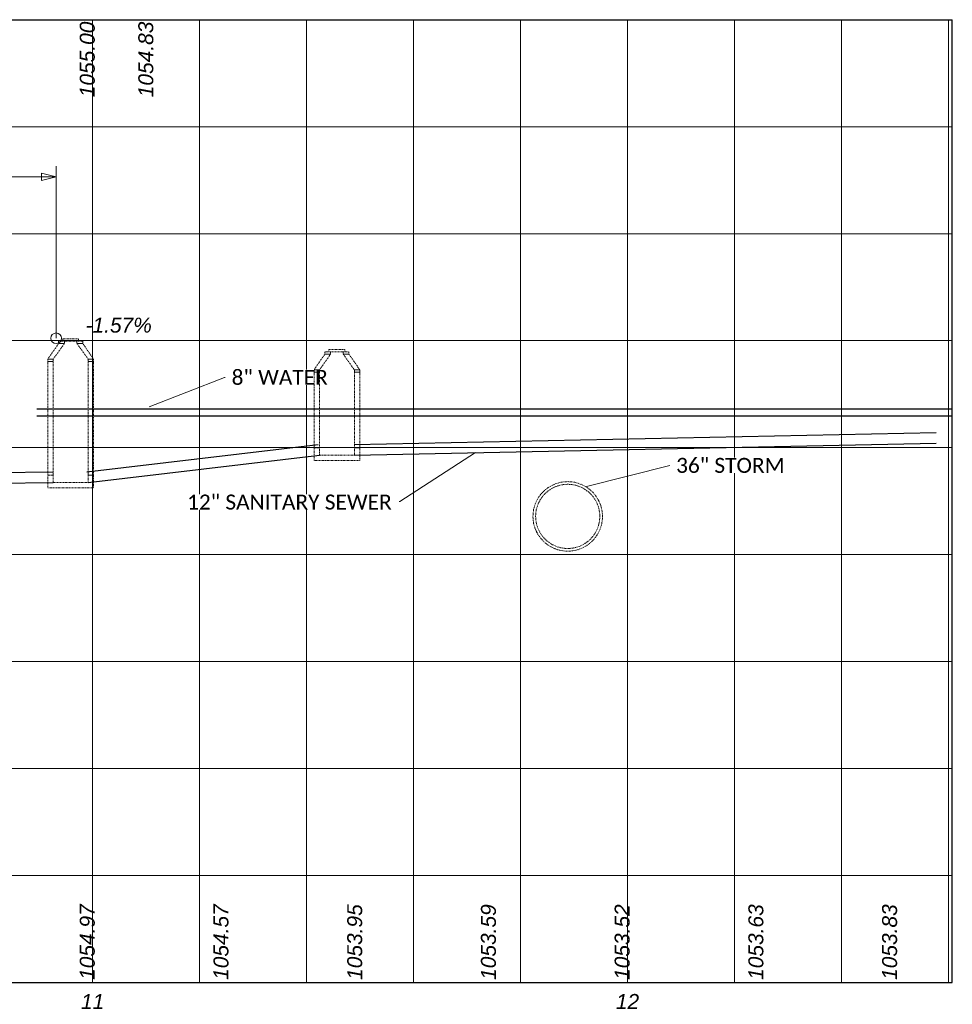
# Model space of a CAD drawing. Extents: x -10 to 913, y 929 to 1293.
# Tile 2 of 7: x 326 to 500, y 1021 to 1205. Entities that reach past the tile are written whole.
import ezdxf

# ---------------------------------------------------------------- set-up
doc = ezdxf.new("R2010")
doc.units = 0
doc.header["$MEASUREMENT"] = 0
for name, pattern in [('DGN Style 2', [0.271631, 0.162979, -0.108652]), ('sanex', [0]), ('waterex', [0])]:
    doc.linetypes.add(name, pattern=pattern)
for name, color, linetype, lineweight in [('BR_P_Gen_Text', 7, 'Continuous', 13), ('DR_P_Storm_Sewer', 151, 'Continuous', 13), ('PF_P_Sta_Elev_Text', 7, 'Continuous', 13), ('PF_P_Text', 7, 'Continuous', 13), ('PF_X_Text_Strip_Grade', 7, 'Continuous', 0), ('SH_Major_Grid_Line', 254, 'Continuous', 13)]:
    doc.layers.add(name, color=color, linetype=linetype, lineweight=lineweight)
doc.styles.add('Label - CenterBottom', font='ariali.ttf', dxfattribs={"height": 0.14})
doc.styles.add('Label - CenterCenter', font='ariali.ttf', dxfattribs={"height": 0.14})
doc.styles.add('Label - LeftBottom', font='ariali.ttf', dxfattribs={"height": 0.14})
doc.styles.add('P_Slanted-Normal LS 0.50 Masked_0', font='calibrii.ttf')
doc.styles.add('X_Straight-Normal LS 0.50 Masked', font='calibril.ttf', dxfattribs={"height": 0.14})
doc.dimstyles.new('P_Dec-1  Masked  Slanted', dxfattribs={"dimtxt": 0.14, "dimasz": 0.14, "dimexe": 0.07, "dimexo": 0.07, "dimgap": 0.07, "dimtad": 1, "dimdec": 1, "dimzin": 3, "dimdsep": 46, "dimtxsty": 'P_Slanted-Normal LS 0.50 Masked_0', "dimcen": 0, "dimclrd": 7, "dimclre": 7, "dimadec": 1, "dimazin": 2, "dimtfac": 1, "dimtdec": 0, "dimtofl": 0, "dimtmove": 1, "dimatfit": 1, "dimfxl": 1, "dimtolj": 1, "dimtzin": 3, "dimlwd": 0, "dimlwe": 0, "dimarcsym": 0})

# ---------------------------------------------------------------- blocks, each defined once
blk = doc.blocks.new('DrawTextAnnotation_42')
at = {"layer": 'PF_P_Sta_Elev_Text', "insert": (0, -0.2467), "char_height": 0.14, "attachment_point": 8, "line_spacing_factor": 0.9, "style": 'Label - CenterBottom'}
blk.add_mtext('11', dxfattribs=at)
blk = doc.blocks.new('DrawTextAnnotation_43')
at = {"layer": 'PF_P_Sta_Elev_Text', "insert": (0, -0.2467), "char_height": 0.14, "attachment_point": 8, "line_spacing_factor": 0.9, "style": 'Label - CenterBottom'}
blk.add_mtext('12', dxfattribs=at)
blk = doc.blocks.new('DrawDimensionAnnotation_1')
at = {"layer": 'PF_P_Text', "color": 7, "linetype": 'Continuous', "lineweight": 0}
blk.add_line((0.005, 0), (-0.005, 0), dxfattribs=at)
at = {"layer": 'PF_P_Text', "color": 7, "linetype": 'Continuous', "lineweight": 0, "flags": 128}
blk.add_lwpolyline([(0, 0), (0.0334, -0.1359), (-0.0345, -0.1357)], close=True, dxfattribs=at)
blk = doc.blocks.new('DrawLeaderAnnotation_1')
at = {"layer": 'PF_P_Text', "color": 7, "linetype": 'Continuous', "lineweight": 0}
blk.add_line((0, 0), (-1.6092, 0.006), dxfattribs=at)
blk.add_arc((0, 0), 0.05, 0, 359.99999, dxfattribs=at)
blk = doc.blocks.new('DrawTextAnnotation_80')
at = {"layer": 'PF_X_Text_Strip_Grade', "insert": (0.025, -0.0217), "char_height": 0.14, "attachment_point": 7, "line_spacing_factor": 0.9, "style": 'Label - LeftBottom'}
blk.add_mtext('1054.97', dxfattribs=at)
blk = doc.blocks.new('DrawTextAnnotation_81')
at = {"layer": 'PF_X_Text_Strip_Grade', "insert": (0.025, -0.0218), "char_height": 0.14, "attachment_point": 7, "line_spacing_factor": 0.9, "style": 'Label - LeftBottom'}
blk.add_mtext('1054.57', dxfattribs=at)
blk = doc.blocks.new('DrawTextAnnotation_82')
at = {"layer": 'PF_X_Text_Strip_Grade', "insert": (0.025, -0.0217), "char_height": 0.14, "attachment_point": 7, "line_spacing_factor": 0.9, "style": 'Label - LeftBottom'}
blk.add_mtext('1053.95', dxfattribs=at)
blk = doc.blocks.new('DrawTextAnnotation_83')
at = {"layer": 'PF_X_Text_Strip_Grade', "insert": (0.025, -0.0217), "char_height": 0.14, "attachment_point": 7, "line_spacing_factor": 0.9, "style": 'Label - LeftBottom'}
blk.add_mtext('1053.59', dxfattribs=at)
blk = doc.blocks.new('DrawTextAnnotation_84')
at = {"layer": 'PF_X_Text_Strip_Grade', "insert": (0.025, -0.0217), "char_height": 0.14, "attachment_point": 7, "line_spacing_factor": 0.9, "style": 'Label - LeftBottom'}
blk.add_mtext('1053.52', dxfattribs=at)
blk = doc.blocks.new('DrawTextAnnotation_85')
at = {"layer": 'PF_X_Text_Strip_Grade', "insert": (0.025, -0.0217), "char_height": 0.14, "attachment_point": 7, "line_spacing_factor": 0.9, "style": 'Label - LeftBottom'}
blk.add_mtext('1053.63', dxfattribs=at)
blk = doc.blocks.new('DrawTextAnnotation_86')
at = {"layer": 'PF_X_Text_Strip_Grade', "insert": (0.025, -0.0217), "char_height": 0.14, "attachment_point": 7, "line_spacing_factor": 0.9, "style": 'Label - LeftBottom'}
blk.add_mtext('1053.83', dxfattribs=at)
blk = doc.blocks.new('DrawTextAnnotation_95')
at = {"layer": 'PF_X_Text_Strip_Grade', "insert": (0.025, -0.0217), "char_height": 0.14, "attachment_point": 7, "line_spacing_factor": 0.9, "style": 'Label - LeftBottom'}
blk.add_mtext('1055.00', dxfattribs=at)
blk = doc.blocks.new('DrawTextAnnotation_96')
at = {"layer": 'PF_X_Text_Strip_Grade', "insert": (0.025, -0.0217), "char_height": 0.14, "attachment_point": 7, "line_spacing_factor": 0.9, "style": 'Label - LeftBottom'}
blk.add_mtext('1054.83', dxfattribs=at)
blk = doc.blocks.new('CivilLabelCell_1')
at = {"layer": 'BR_P_Gen_Text', "linetype": 'Continuous', "lineweight": 0, "insert": (0.03201, -0.00233), "char_height": 0.014, "attachment_point": 5, "line_spacing_factor": 0.9, "style": 'Label - CenterCenter'}
blk.add_mtext('\\C256;-1.57%', dxfattribs=at)

msp = doc.modelspace()

# ---------------------------------------------------------------- linework, layer by layer
at = {"color": 7, "linetype": 'DGN Style 2', "lineweight": 0}
for p, q in [((333.71, 1144.9), (333.71, 1145.32)), ((333.71, 1145.32), (336.66, 1145.32)), ((334.02, 1144.9), (336.34, 1144.9)), ((336.66, 1144.9), (336.66, 1145.32)), ((383.47, 1142.9), (383.47, 1143.32)), ((383.47, 1143.32), (386.43, 1143.32)), ((386.43, 1142.9), (386.43, 1143.32)), ((383.78, 1142.9), (386.11, 1142.9))]:
    msp.add_line(p, q, dxfattribs=at)
at = {"color": 5, "linetype": 'waterex'}
for p, q in [((328.83, 1132.26), (500, 1132.26)), ((328.83, 1130.93), (500, 1130.93))]:
    msp.add_line(p, q, dxfattribs=at)
at = {"color": 3, "linetype": 'sanex'}
for p, q in [((388.18, 1125.59), (496.96, 1127.83)), ((338.22, 1120.45), (381.44, 1125.57)), ((338.46, 1118.47), (381.68, 1123.59)), ((254.53, 1119.67), (331.89, 1120.47)), ((254.55, 1117.67), (331.91, 1118.47))]:
    msp.add_line(p, q, dxfattribs=at)
at = {"color": 7, "linetype": 'DGN Style 2', "lineweight": 0, "flags": 128}
for points in [[(332.93, 1144.9), (332.93, 1144.48), (334.02, 1144.48), (334.02, 1144.9)], [(337.44, 1144.9), (337.44, 1144.48), (336.35, 1144.48), (336.35, 1144.9)], [(334.02, 1144.48), (331.91, 1141.54), (330.91, 1141.54), (332.93, 1144.48)], [(336.35, 1144.48), (338.46, 1141.54), (339.46, 1141.54), (337.44, 1144.48)], [(331.91, 1141.54), (331.91, 1141.12), (330.91, 1141.12), (330.91, 1141.54)], [(338.46, 1141.54), (338.46, 1141.12), (339.46, 1141.12), (339.46, 1141.54)], [(382.7, 1142.9), (382.7, 1142.48), (383.78, 1142.48), (383.78, 1142.9)], [(387.2, 1142.9), (387.2, 1142.48), (386.12, 1142.48), (386.12, 1142.9)], [(386.12, 1142.48), (388.22, 1139.54), (389.23, 1139.54), (387.2, 1142.48)], [(331.91, 1141.12), (330.91, 1141.12), (330.91, 1119.84), (331.91, 1119.84)], [(338.46, 1141.12), (339.46, 1141.12), (339.46, 1119.84), (338.46, 1119.84)], [(388.22, 1139.54), (388.22, 1139.12), (389.23, 1139.12), (389.23, 1139.54)], [(388.22, 1139.12), (389.23, 1139.12), (389.23, 1124.96), (388.22, 1124.96)], [(381.68, 1124.96), (380.67, 1124.96), (380.67, 1122.6), (389.23, 1122.6), (389.23, 1124.96), (388.22, 1124.96), (388.22, 1123.59), (381.68, 1123.59)], [(331.91, 1119.84), (330.91, 1119.84), (330.91, 1117.48), (339.46, 1117.48), (339.46, 1119.84), (338.46, 1119.84), (338.46, 1118.47), (331.91, 1118.47)]]:
    msp.add_lwpolyline(points, close=True, dxfattribs=at)
at = {"layer": 'DR_P_Storm_Sewer', "linetype": 'DGN Style 2'}
for radius in [6.5, 6]:
    msp.add_circle((428.1, 1112.15), radius, dxfattribs=at)
at = {"layer": 'PF_P_Text', "color": 7, "linetype": 'Continuous', "lineweight": 0}
msp.add_line((197.46, 1175.62), (332.46, 1175.62), dxfattribs=at)
at = {"layer": 'SH_Major_Grid_Line', "color": 7, "lineweight": 30}
for p, q in [((0, 1205), (500, 1205)), ((500, 1025), (500, 1205)), ((0, 1025), (500, 1025))]:
    msp.add_line(p, q, dxfattribs=at)
at = {"layer": 'SH_Major_Grid_Line'}
for p, q in [((339.28, 1025), (339.28, 1205)), ((359.28, 1025), (359.28, 1205)), ((379.28, 1025), (379.28, 1205)), ((399.28, 1025), (399.28, 1205)), ((419.28, 1025), (419.28, 1205)), ((439.28, 1025), (439.28, 1205)), ((459.28, 1025), (459.28, 1205)), ((479.28, 1025), (479.28, 1205)), ((499.28, 1025), (499.28, 1205)), ((0, 1185), (500, 1185)), ((0, 1165), (500, 1165)), ((0, 1145), (500, 1145)), ((0, 1125), (500, 1125)), ((0, 1105), (500, 1105)), ((0, 1085), (500, 1085)), ((0, 1065), (500, 1065)), ((0, 1045), (500, 1045))]:
    msp.add_line(p, q, dxfattribs=at)

# ---------------------------------------------------------------- block references
at = {"layer": 'BR_P_Gen_Text', "color": 7, "linetype": 'Continuous', "lineweight": 0, "xscale": 200, "yscale": 200, "zscale": 200}
msp.add_blockref('CivilLabelCell_1', (337.75, 1148.35), dxfattribs=at)
at = {"layer": 'PF_P_Sta_Elev_Text', "xscale": 20, "yscale": 20, "zscale": 20}
for name, p in [('DrawTextAnnotation_42', (339.28, 1025)), ('DrawTextAnnotation_43', (439.28, 1025))]:
    msp.add_blockref(name, p, dxfattribs=at)
at = {"layer": 'PF_P_Text', "color": 7, "linetype": 'Continuous', "lineweight": 0, "xscale": 20, "yscale": 20, "zscale": 20, "rotation": 270.2148581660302}
for name, p in [('DrawDimensionAnnotation_1', (332.46, 1175.62)), ('DrawLeaderAnnotation_1', (332.46, 1145.44))]:
    msp.add_blockref(name, p, dxfattribs=at)
at = {"layer": 'PF_X_Text_Strip_Grade', "xscale": 20, "yscale": 20, "zscale": 20, "rotation": 90}
for name, p in [('DrawTextAnnotation_95', (339.28, 1190)), ('DrawTextAnnotation_96', (350.23, 1190)), ('DrawTextAnnotation_80', (339.28, 1025)), ('DrawTextAnnotation_81', (364.28, 1025)), ('DrawTextAnnotation_82', (389.28, 1025)), ('DrawTextAnnotation_83', (414.28, 1025)), ('DrawTextAnnotation_84', (439.28, 1025)), ('DrawTextAnnotation_85', (464.28, 1025)), ('DrawTextAnnotation_86', (489.28, 1025))]:
    msp.add_blockref(name, p, dxfattribs=at)

# ---------------------------------------------------------------- next in the draw order: texts
at = {"char_height": 2.8, "line_spacing_factor": 0.9, "style": 'X_Straight-Normal LS 0.50 Masked', "bg_fill": 3, "box_fill_scale": 1.0125, "bg_fill_color": 7, "bg_fill_transparency": 0}
for s, insert, attachment_point in [('\\fCalibri Light|b0|i0|c00|p39;\\Q0;8" WATER', (365.27, 1138.13), 4), ('\\fCalibri Light|b0|i0|c00|p39;\\Q0;36" STORM', (448.36, 1121.67), 4), ('\\fCalibri Light|b0|i0|c00|p39;\\Q0;12" SANITARY SEWER', (395.2, 1116.23), 3)]:
    msp.add_mtext(s, dxfattribs=dict(at, insert=insert, attachment_point=attachment_point))

# ---------------------------------------------------------------- next in the draw order: linework, layer by layer
at = {"color": 3, "linetype": 'sanex'}
msp.add_line((388.22, 1123.59), (497, 1125.83), dxfattribs=at)
at = {"color": 7, "linetype": 'DGN Style 2', "lineweight": 0, "flags": 128}
for points in [[(383.78, 1142.48), (381.68, 1139.54), (380.67, 1139.54), (382.7, 1142.48)], [(381.68, 1139.54), (381.68, 1139.12), (380.67, 1139.12), (380.67, 1139.54)], [(381.68, 1139.12), (380.67, 1139.12), (380.67, 1124.96), (381.68, 1124.96)]]:
    msp.add_lwpolyline(points, close=True, dxfattribs=at)

# ---------------------------------------------------------------- next in the draw order: leaders
at = {"color": 7, "linetype": 'Continuous', "lineweight": 0, "annotation_type": 0, "has_hookline": 1}
for points, hookline_direction, text_width in [([(349.87, 1132.63), (363.93, 1138.13), (364.07, 1138.13)], 0, 17.52), ([(410.87, 1124.09), (396.74, 1114.92), (396.6, 1114.92)], 1, 37.49), ([(431.63, 1117.74), (447.2, 1121.67)], 0, 19.58)]:
    msp.add_leader(points, dimstyle='P_Dec-1  Masked  Slanted', override={"dimscale": 0, "dimtxt": 0.14, "dimasz": 0.14, "dimtad": 0}, dxfattribs=dict(at, hookline_direction=hookline_direction, text_width=text_width))

doc.saveas('drawing.dxf')
